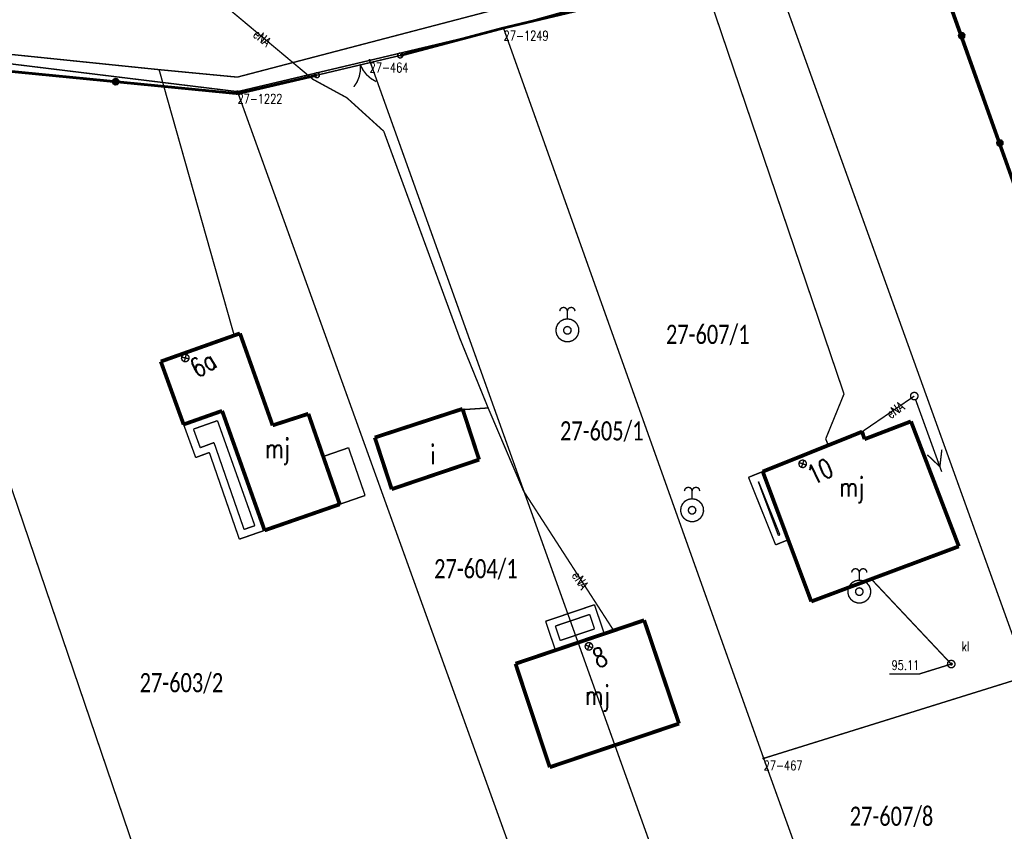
# Model space of a CAD drawing. Header units: metres. Extents: x 7542868 to 7543897, y 5828496 to 5830561.
# Tile 68 of 122: x 7543310 to 7543374, y 5830182 to 5830235. Entities that reach past the tile are written whole.
import ezdxf
from ezdxf.enums import TextEntityAlignment as Align

# ---------------------------------------------------------------- set-up
doc = ezdxf.new("R2010")
doc.units = ezdxf.units.M
doc.header["$MEASUREMENT"] = 0
for name, color, linetype in [('ADRESY_EADTD_T_0', 7, 'Continuous'), ('ADRESY_EAPADR_T_0', 7, 'Continuous'), ('BDOT500_KTOK_L_1', 7, 'Continuous'), ('BDOT500_KTOK_L_4', 7, 'Continuous'), ('BUDYNKI_EGBB_E_T_0', 7, 'Continuous'), ('BUDYNKI_EGBB_L_0', 7, 'Continuous'), ('BUDYNKI_EGBE_L_0', 7, 'Continuous'), ('BUDYNKI_EGBE_L_1', 7, 'Continuous'), ('BUDYNKI_EGBE_L_8', 7, 'Continuous'), ('GESUT_SUPE_E_T_3', 7, 'Continuous'), ('GESUT_SUPE_L_3', 7, 'Continuous'), ('GESUT_SUPK_L_1', 7, 'Continuous'), ('GESUT_SUPP_L_6', 7, 'Continuous'), ('GESUT_SUSM_T_3', 7, 'Continuous'), ('GESUT_SUTN_T_0', 7, 'Continuous'), ('GESUT_SUUK_E_T_3', 7, 'Continuous'), ('GESUT_SUUK_T_2', 7, 'Continuous'), ('GESUT_SUUK_T_4', 7, 'Continuous'), ('GESUT_SUUW_T_2', 7, 'Continuous'), ('GLOWNA_BAZA_DZIALKI', 7, 'Continuous'), ('GLOWNA_BAZA_NUMERY_PUNKTOW', 7, 'Continuous'), ('GLOWNA_BAZA_PUNKTY', 7, 'Continuous'), ('SZUMIN_511-1_DROGA_POM_UZUPEL__', 7, 'Continuous')]:
    doc.layers.add(name, color=color, linetype=linetype)
doc.layers.add('Numery_dzialek', color=7, linetype='Continuous', lineweight=13)
doc.styles.add('Legend', font='calibri.ttf')
doc.styles.add('STYL_ARIAL', font='simplex', dxfattribs={"width": 0.75, "oblique": 0.1})

msp = doc.modelspace()

# ---------------------------------------------------------------- linework, layer by layer
at = {"layer": 'ADRESY_EAPADR_T_0', "color": 7, "const_width": 0.09}
for points in [[(7543320.6624, 5830213.0655), (7543320.7987, 5830213.101), (7543320.9326, 5830213.0572), (7543321.0216, 5830212.948), (7543321.0374, 5830212.808), (7543320.975, 5830212.6817), (7543320.8542, 5830212.6092), (7543320.7134, 5830212.6135), (7543320.5973, 5830212.6933), (7543320.5427, 5830212.8231), (7543320.567, 5830212.9619), (7543320.6624, 5830213.0655)], [(7543321.0336, 5830212.7906), (7543320.5486, 5830212.9117)], [(7543320.7306, 5830212.6086), (7543320.8517, 5830213.0936)], [(7543360.9974, 5830206.1663), (7543361.1365, 5830206.1889), (7543361.2657, 5830206.1328), (7543361.344, 5830206.0157), (7543361.3466, 5830205.8749), (7543361.2726, 5830205.755), (7543361.1456, 5830205.6941), (7543361.0058, 5830205.7116), (7543360.8977, 5830205.8019), (7543360.8555, 5830205.9363), (7543360.8927, 5830206.0721), (7543360.9974, 5830206.1663)], [(7543361.0224, 5830205.7051), (7543361.1885, 5830206.1766)], [(7543361.3412, 5830205.8578), (7543360.8697, 5830206.0239)], [(7543347.0536, 5830194.254), (7543347.1938, 5830194.2673), (7543347.319, 5830194.2026), (7543347.3893, 5830194.0806), (7543347.3825, 5830193.9399), (7543347.3007, 5830193.8252), (7543347.1699, 5830193.773), (7543347.0316, 5830193.7997), (7543346.9297, 5830193.897), (7543346.8966, 5830194.034), (7543346.9428, 5830194.167), (7543347.0536, 5830194.254)], [(7543347.376, 5830193.9233), (7543346.9166, 5830194.1204)], [(7543347.0477, 5830193.7922), (7543347.2449, 5830194.2515)]]:
    msp.add_lwpolyline(points, dxfattribs=at)
at = {"layer": 'BDOT500_KTOK_L_1', "color": 7, "const_width": 0.09}
for points in [[(7543334.8257, 5830232.6019), (7543332.713, 5830232.1018)], [(7543334.6912, 5830232.4979), (7543334.6559, 5830232.6087), (7543334.7, 5830232.7163), (7543334.8029, 5830232.7703), (7543334.9166, 5830232.7456), (7543334.9877, 5830232.6536), (7543334.983, 5830232.5374), (7543334.9047, 5830232.4514), (7543334.7895, 5830232.4358), (7543334.6912, 5830232.4979)], [(7543331.4966, 5830231.8139), (7543329.3839, 5830231.3138)], [(7543332.9563, 5830232.1594), (7543331.4966, 5830231.8139)], [(7543332.2264, 5830231.9866), (7543332.2255, 5830231.6026), (7543332.1512, 5830231.2258), (7543332.0063, 5830230.8702), (7543331.796, 5830230.5488)], [(7543333.2557, 5830230.8943), (7543332.9237, 5830231.0873), (7543332.6347, 5830231.3403), (7543332.3994, 5830231.6437), (7543332.2264, 5830231.9866)], [(7543329.2493, 5830231.2098), (7543329.214, 5830231.3206), (7543329.2581, 5830231.4282), (7543329.3611, 5830231.4822), (7543329.4747, 5830231.4575), (7543329.5458, 5830231.3655), (7543329.5411, 5830231.2493), (7543329.4629, 5830231.1633), (7543329.3476, 5830231.1477), (7543329.2493, 5830231.2098)]]:
    msp.add_lwpolyline(points, dxfattribs=at)
at = {"layer": 'BDOT500_KTOK_L_4', "color": 7, "const_width": 0.175}
for points in [[(7543368.9961, 5830240.8968), (7543371.4909, 5830233.8909)], [(7543341.5144, 5830234.3787), (7543347.3517, 5830235.7664)], [(7543334.8257, 5830232.6019), (7543341.5144, 5830234.3787)], [(7543371.3564, 5830233.787), (7543371.321, 5830233.8978), (7543371.3652, 5830234.0054), (7543371.4681, 5830234.0594), (7543371.5817, 5830234.0346), (7543371.6528, 5830233.9426), (7543371.6482, 5830233.8264), (7543371.5699, 5830233.7404), (7543371.4547, 5830233.7248), (7543371.3564, 5830233.787)], [(7543371.4909, 5830233.8909), (7543373.9857, 5830226.8851)], [(7543308.2781, 5830231.6702), (7543316.2448, 5830230.8889)], [(7543324.2115, 5830230.1076), (7543329.3839, 5830231.3138)], [(7543316.1103, 5830230.7849), (7543316.0749, 5830230.8957), (7543316.1191, 5830231.0033), (7543316.222, 5830231.0573), (7543316.3356, 5830231.0326), (7543316.4067, 5830230.9406), (7543316.4021, 5830230.8244), (7543316.3238, 5830230.7383), (7543316.2086, 5830230.7228), (7543316.1103, 5830230.7849)], [(7543316.2448, 5830230.8889), (7543324.2115, 5830230.1076)], [(7543373.8512, 5830226.7812), (7543373.8158, 5830226.8919), (7543373.8599, 5830226.9995), (7543373.9629, 5830227.0536), (7543374.0765, 5830227.0288), (7543374.1476, 5830226.9368), (7543374.1429, 5830226.8206), (7543374.0647, 5830226.7346), (7543373.9494, 5830226.719), (7543373.8512, 5830226.7812)], [(7543373.9857, 5830226.8851), (7543376.4804, 5830219.8793)]]:
    msp.add_lwpolyline(points, dxfattribs=at)
at = {"layer": 'BUDYNKI_EGBB_L_0', "color": 34, "const_width": 0.25}
for points in [[(7543319.1925, 5830212.62), (7543324.3605, 5830214.4562)], [(7543324.3605, 5830214.4562), (7543326.4926, 5830208.4502)], [(7543320.6813, 5830208.5097), (7543319.1925, 5830212.62)], [(7543323.1955, 5830209.3974), (7543320.6813, 5830208.5097)], [(7543325.9703, 5830201.5955), (7543323.1955, 5830209.3974)], [(7543333.1665, 5830207.6578), (7543338.8944, 5830209.5279)], [(7543338.8944, 5830209.5279), (7543339.9776, 5830206.2149)], [(7543326.4926, 5830208.4502), (7543328.8277, 5830209.2066)], [(7543328.8277, 5830209.2066), (7543330.8792, 5830203.3)], [(7543368.1772, 5830208.7106), (7543365.1449, 5830207.5493)], [(7543371.3046, 5830200.5511), (7543368.1772, 5830208.7106)], [(7543358.4986, 5830205.4326), (7543364.9914, 5830208.0383)], [(7543365.1449, 5830207.5493), (7543364.9914, 5830208.0383)], [(7543334.2701, 5830204.285), (7543333.1665, 5830207.6578)], [(7543339.9776, 5830206.2149), (7543334.2701, 5830204.285)], [(7543361.6681, 5830196.9534), (7543358.4986, 5830205.4326)], [(7543330.8792, 5830203.3), (7543325.9703, 5830201.5955)], [(7543371.3046, 5830200.5511), (7543361.6681, 5830196.9534)], [(7543342.3535, 5830192.8883), (7543350.755, 5830195.7272)], [(7543350.755, 5830195.7272), (7543353.0323, 5830188.9821)], [(7543344.5909, 5830186.1329), (7543342.3535, 5830192.8883)], [(7543353.0323, 5830188.9821), (7543344.5909, 5830186.1329)]]:
    msp.add_lwpolyline(points, dxfattribs=at)
at = {"layer": 'BUDYNKI_EGBE_L_0', "color": 7, "const_width": 0.09}
for points in [[(7543320.6813, 5830208.5097), (7543323.1955, 5830209.3974)], [(7543323.1955, 5830209.3974), (7543325.9703, 5830201.5955)], [(7543321.3244, 5830208.2065), (7543322.8916, 5830208.7598)], [(7543322.8916, 5830208.7598), (7543325.3306, 5830201.902)], [(7543321.47, 5830206.35), (7543320.6813, 5830208.5097)], [(7543321.7673, 5830206.9935), (7543321.3244, 5830208.2065)], [(7543322.6653, 5830207.3265), (7543321.7673, 5830206.9935)], [(7543324.6285, 5830201.6571), (7543322.6653, 5830207.3265)], [(7543322.36, 5830206.68), (7543321.47, 5830206.35)], [(7543324.32, 5830201.02), (7543322.36, 5830206.68)], [(7543357.57, 5830205.06), (7543358.4979, 5830205.4321)], [(7543358.4979, 5830205.4321), (7543360.16, 5830200.98)], [(7543359.34, 5830200.65), (7543357.57, 5830205.06)], [(7543358.2203, 5830204.7821), (7543358.2086, 5830204.7774)], [(7543358.2086, 5830204.7774), (7543359.5211, 5830201.2618)], [(7543359.6176, 5830201.3007), (7543358.2203, 5830204.7821)], [(7543325.9703, 5830201.5955), (7543324.32, 5830201.02)], [(7543325.3306, 5830201.902), (7543324.6285, 5830201.6571)], [(7543360.16, 5830200.98), (7543359.34, 5830200.65)], [(7543359.5211, 5830201.2618), (7543359.6176, 5830201.3007)]]:
    msp.add_lwpolyline(points, dxfattribs=at)
at = {"layer": 'BUDYNKI_EGBE_L_1', "color": 7, "const_width": 0.09}
for points in [[(7543344.32, 5830195.66), (7543347.51, 5830196.74)], [(7543347.51, 5830196.74), (7543348.15, 5830194.85)], [(7543344.954, 5830195.3468), (7543347.1968, 5830196.1061)], [(7543347.1968, 5830196.1061), (7543347.516, 5830195.1632)], [(7543344.96, 5830193.77), (7543344.32, 5830195.66)], [(7543345.2732, 5830194.4039), (7543344.954, 5830195.3468)], [(7543347.516, 5830195.1632), (7543345.2732, 5830194.4039)], [(7543348.15, 5830194.85), (7543344.96, 5830193.77)]]:
    msp.add_lwpolyline(points, dxfattribs=at)
at = {"layer": 'BUDYNKI_EGBE_L_8', "color": 7, "const_width": 0.09}
for points in [[(7543331.4496, 5830206.9914), (7543329.7965, 5830206.4173)], [(7543332.5323, 5830203.8741), (7543331.4496, 5830206.9914)], [(7543329.7965, 5830206.4173), (7543330.8792, 5830203.3)], [(7543330.8792, 5830203.3), (7543332.5323, 5830203.8741)]]:
    msp.add_lwpolyline(points, dxfattribs=at)
at = {"layer": 'GESUT_SUPE_L_3', "color": 1, "const_width": 0.09}
for points in [[(7543320.9669, 5830237.8661), (7543329.1156, 5830231.0519)], [(7543329.1156, 5830231.0519), (7543331.3444, 5830229.8372)], [(7543331.3444, 5830229.8372), (7543333.75, 5830227.6536)], [(7543333.75, 5830227.6536), (7543338.7251, 5830214.1162)], [(7543338.7251, 5830214.1162), (7543340.5669, 5830209.5884)], [(7543368.3958, 5830210.3623), (7543364.9914, 5830208.0383)], [(7543368.4809, 5830210.1273), (7543370.1835, 5830205.4261)], [(7543340.5669, 5830209.5884), (7543338.9074, 5830209.4768)], [(7543340.5669, 5830209.5884), (7543342.8749, 5830204.1736)], [(7543370.1939, 5830206.8656), (7543370.0643, 5830205.7551)], [(7543369.2537, 5830206.5251), (7543370.0643, 5830205.7551)], [(7543342.8749, 5830204.1736), (7543348.7655, 5830195.055)]]:
    msp.add_lwpolyline(points, dxfattribs=at)
at = {"layer": 'GESUT_SUPK_L_1', "color": 34, "const_width": 0.09}
msp.add_lwpolyline([(7543370.808, 5830192.8665), (7543365.5309, 5830198.4758)], dxfattribs=at)
msp.add_lwpolyline([(7543370.808, 5830192.8665), (7543365.5309, 5830198.4758)], dxfattribs=at)
at = {"layer": 'GESUT_SUPP_L_6', "color": 30, "const_width": 0.09}
for points in [[(7543324.1873, 5830231.1875), (7543354.1202, 5830239.0207)], [(7543354.1202, 5830239.0207), (7543363.8053, 5830210.503)], [(7543300.5428, 5830233.5815), (7543319.0803, 5830231.6753)], [(7543319.0803, 5830231.6753), (7543324.1873, 5830231.1875)], [(7543319.0803, 5830231.6753), (7543323.9844, 5830214.3226)], [(7543363.8053, 5830210.503), (7543362.6103, 5830207.5693)], [(7543362.6103, 5830207.5693), (7543362.7784, 5830207.1502)]]:
    msp.add_lwpolyline(points, dxfattribs=at)
at = {"layer": 'GESUT_SUSM_T_3', "color": 7, "const_width": 0.09}
msp.add_lwpolyline([(7543368.3958, 5830210.6123), (7543368.5309, 5830210.5726), (7543368.6232, 5830210.4662), (7543368.6432, 5830210.3267), (7543368.5847, 5830210.1986), (7543368.4662, 5830210.1225), (7543368.3253, 5830210.1225), (7543368.2068, 5830210.1986), (7543368.1483, 5830210.3267), (7543368.1684, 5830210.4662), (7543368.2606, 5830210.5726), (7543368.3958, 5830210.6123)], dxfattribs=at)
at = {"layer": 'GESUT_SUTN_T_0', "color": 7, "const_width": 0.09}
for points in [[(7543370.808, 5830192.8665), (7543368.7199, 5830192.2194)], [(7543370.808, 5830192.929), (7543370.8522, 5830192.9107), (7543370.8705, 5830192.8665), (7543370.8522, 5830192.8223), (7543370.808, 5830192.804), (7543370.7638, 5830192.8223), (7543370.7455, 5830192.8665), (7543370.7638, 5830192.9107), (7543370.808, 5830192.929)], [(7543366.7657, 5830192.2194), (7543368.7199, 5830192.2194)]]:
    msp.add_lwpolyline(points, dxfattribs=at)
at = {"layer": 'GESUT_SUUK_T_2', "color": 34, "const_width": 0.09}
msp.add_lwpolyline([(7543370.808, 5830193.1165), (7543370.9432, 5830193.0768), (7543371.0354, 5830192.9703), (7543371.0554, 5830192.8309), (7543370.9969, 5830192.7028), (7543370.8784, 5830192.6266), (7543370.7376, 5830192.6266), (7543370.6191, 5830192.7028), (7543370.5605, 5830192.8309), (7543370.5806, 5830192.9703), (7543370.6728, 5830193.0768), (7543370.808, 5830193.1165)], dxfattribs=at)
at = {"layer": 'GESUT_SUUK_T_4', "color": 7, "const_width": 0.09}
msp.add_lwpolyline([(7543370.808, 5830193.1165), (7543370.9432, 5830193.0768), (7543371.0354, 5830192.9703), (7543371.0554, 5830192.8309), (7543370.9969, 5830192.7028), (7543370.8784, 5830192.6266), (7543370.7376, 5830192.6266), (7543370.6191, 5830192.7028), (7543370.5605, 5830192.8309), (7543370.5806, 5830192.9703), (7543370.6728, 5830193.0768), (7543370.808, 5830193.1165)], dxfattribs=at)
at = {"layer": 'GESUT_SUUW_T_2', "color": 7, "const_width": 0.09}
for points in [[(7543345.2424, 5830215.9052), (7543345.2759, 5830216.0302), (7543345.3674, 5830216.1217), (7543345.4924, 5830216.1552), (7543345.6174, 5830216.1217), (7543345.7089, 5830216.0302), (7543345.7424, 5830215.9052)], [(7543345.7424, 5830215.9052), (7543345.7759, 5830216.0302), (7543345.8674, 5830216.1217), (7543345.9924, 5830216.1552), (7543346.1174, 5830216.1217), (7543346.2089, 5830216.0302), (7543346.2424, 5830215.9052)], [(7543345.7424, 5830215.4052), (7543345.7424, 5830215.9052)], [(7543345.7424, 5830215.4052), (7543345.9859, 5830215.3646), (7543346.203, 5830215.247), (7543346.3703, 5830215.0654), (7543346.4694, 5830214.8393), (7543346.4898, 5830214.5933), (7543346.4292, 5830214.3539), (7543346.2942, 5830214.1472), (7543346.0993, 5830213.9956), (7543345.8658, 5830213.9154), (7543345.6189, 5830213.9154), (7543345.3854, 5830213.9956), (7543345.1906, 5830214.1472), (7543345.0556, 5830214.3539), (7543344.9949, 5830214.5933), (7543345.0153, 5830214.8393), (7543345.1145, 5830215.0654), (7543345.2817, 5830215.247), (7543345.4989, 5830215.3646), (7543345.7424, 5830215.4052)], [(7543345.7424, 5830214.9052), (7543345.8775, 5830214.8655), (7543345.9698, 5830214.759), (7543345.9898, 5830214.6196), (7543345.9313, 5830214.4915), (7543345.8128, 5830214.4153), (7543345.672, 5830214.4153), (7543345.5535, 5830214.4915), (7543345.4949, 5830214.6196), (7543345.515, 5830214.759), (7543345.6072, 5830214.8655), (7543345.7424, 5830214.9052)], [(7543353.3854, 5830204.1601), (7543353.4189, 5830204.2851), (7543353.5104, 5830204.3766), (7543353.6354, 5830204.4101), (7543353.7604, 5830204.3766), (7543353.8519, 5830204.2851), (7543353.8854, 5830204.1601)], [(7543353.8854, 5830204.1601), (7543353.9189, 5830204.2851), (7543354.0104, 5830204.3766), (7543354.1354, 5830204.4101), (7543354.2604, 5830204.3766), (7543354.3519, 5830204.2851), (7543354.3854, 5830204.1601)], [(7543353.8854, 5830203.6601), (7543353.8854, 5830204.1601)], [(7543353.8854, 5830203.6601), (7543354.129, 5830203.6195), (7543354.3461, 5830203.502), (7543354.5133, 5830203.3203), (7543354.6125, 5830203.0942), (7543354.6329, 5830202.8482), (7543354.5723, 5830202.6089), (7543354.4372, 5830202.4022), (7543354.2424, 5830202.2505), (7543354.0089, 5830202.1704), (7543353.762, 5830202.1704), (7543353.5285, 5830202.2505), (7543353.3336, 5830202.4022), (7543353.1986, 5830202.6089), (7543353.138, 5830202.8482), (7543353.1584, 5830203.0942), (7543353.2576, 5830203.3203), (7543353.4248, 5830203.502), (7543353.6419, 5830203.6195), (7543353.8854, 5830203.6601)], [(7543353.8854, 5830203.1601), (7543354.0206, 5830203.1204), (7543354.1128, 5830203.014), (7543354.1329, 5830202.8746), (7543354.0744, 5830202.7464), (7543353.9559, 5830202.6703), (7543353.815, 5830202.6703), (7543353.6965, 5830202.7464), (7543353.638, 5830202.8746), (7543353.658, 5830203.014), (7543353.7503, 5830203.1204), (7543353.8854, 5830203.1601)], [(7543364.3041, 5830198.8454), (7543364.3376, 5830198.9704), (7543364.4291, 5830199.0619), (7543364.5541, 5830199.0954), (7543364.6791, 5830199.0619), (7543364.7706, 5830198.9704), (7543364.8041, 5830198.8454)], [(7543364.8041, 5830198.8454), (7543364.8376, 5830198.9704), (7543364.9291, 5830199.0619), (7543365.0541, 5830199.0954), (7543365.1791, 5830199.0619), (7543365.2706, 5830198.9704), (7543365.3041, 5830198.8454)], [(7543364.8041, 5830198.3454), (7543364.8041, 5830198.8454)], [(7543364.8041, 5830198.3454), (7543365.0477, 5830198.3047), (7543365.2648, 5830198.1872), (7543365.432, 5830198.0056), (7543365.5312, 5830197.7795), (7543365.5516, 5830197.5334), (7543365.491, 5830197.2941), (7543365.3559, 5830197.0874), (7543365.1611, 5830196.9358), (7543364.9276, 5830196.8556), (7543364.6807, 5830196.8556), (7543364.4472, 5830196.9358), (7543364.2523, 5830197.0874), (7543364.1173, 5830197.2941), (7543364.0567, 5830197.5334), (7543364.0771, 5830197.7795), (7543364.1763, 5830198.0056), (7543364.3435, 5830198.1872), (7543364.5606, 5830198.3047), (7543364.8041, 5830198.3454)], [(7543364.8041, 5830197.8454), (7543364.9393, 5830197.8057), (7543365.0315, 5830197.6992), (7543365.0516, 5830197.5598), (7543364.9931, 5830197.4317), (7543364.8746, 5830197.3555), (7543364.7337, 5830197.3555), (7543364.6152, 5830197.4317), (7543364.5567, 5830197.5598), (7543364.5767, 5830197.6992), (7543364.669, 5830197.8057), (7543364.8041, 5830197.8454)]]:
    msp.add_lwpolyline(points, dxfattribs=at)
at = {"layer": 'GLOWNA_BAZA_DZIALKI', "color": 92, "lineweight": 20, "const_width": 0.09}
for points in [[(7543420.32, 5830097.02), (7543368.28, 5830242.53)], [(7543358.82, 5830239.17), (7543341.58, 5830234.36)], [(7543375.78, 5830192.07), (7543358.82, 5830239.17)], [(7543341.58, 5830234.36), (7543332.83, 5830232.28)], [(7543358.56, 5830186.71), (7543341.58, 5830234.36)], [(7543324.24, 5830160.85), (7543299.61, 5830233.25)], [(7543324.2, 5830230.24), (7543299.61, 5830233.25)], [(7543332.83, 5830232.28), (7543324.2, 5830230.24)], [(7543354.85, 5830170.79), (7543332.83, 5830232.28)], [(7543346.6, 5830168.1), (7543324.2, 5830230.24)], [(7543358.56, 5830186.71), (7543375.22, 5830191.9)], [(7543363.31, 5830173.54), (7543358.56, 5830186.71)]]:
    msp.add_lwpolyline(points, dxfattribs=at)
at = {"layer": 'GLOWNA_BAZA_PUNKTY', "color": 7, "const_width": 0.09}
for points in [[(7543341.58, 5830234.405), (7543341.6118, 5830234.3918), (7543341.625, 5830234.36), (7543341.6118, 5830234.3282), (7543341.58, 5830234.315), (7543341.5482, 5830234.3282), (7543341.535, 5830234.36), (7543341.5482, 5830234.3918), (7543341.58, 5830234.405)], [(7543332.83, 5830232.325), (7543332.8618, 5830232.3118), (7543332.875, 5830232.28), (7543332.8618, 5830232.2482), (7543332.83, 5830232.235), (7543332.7982, 5830232.2482), (7543332.785, 5830232.28), (7543332.7982, 5830232.3118), (7543332.83, 5830232.325)], [(7543324.2, 5830230.285), (7543324.2318, 5830230.2718), (7543324.245, 5830230.24), (7543324.2318, 5830230.2082), (7543324.2, 5830230.195), (7543324.1682, 5830230.2082), (7543324.155, 5830230.24), (7543324.1682, 5830230.2718), (7543324.2, 5830230.285)], [(7543358.56, 5830186.755), (7543358.5918, 5830186.7418), (7543358.605, 5830186.71), (7543358.5918, 5830186.6782), (7543358.56, 5830186.665), (7543358.5282, 5830186.6782), (7543358.515, 5830186.71), (7543358.5282, 5830186.7418), (7543358.56, 5830186.755)]]:
    msp.add_lwpolyline(points, dxfattribs=at)
at = {"layer": 'SZUMIN_511-1_DROGA_POM_UZUPEL__', "color": 3, "const_width": 0.09}
for points in [[(7543398.96, 5830156.73), (7543368.28, 5830242.53)], [(7543358.56, 5830186.71), (7543375.22, 5830191.9)], [(7543363.31, 5830173.54), (7543358.56, 5830186.71)]]:
    msp.add_lwpolyline(points, dxfattribs=at)
at = {"layer": 'SZUMIN_511-1_DROGA_POM_UZUPEL__', "color": 7, "const_width": 0.09}
for points in [[(7543368.28, 5830242.53), (7543398.96, 5830156.73)], [(7543358.82, 5830239.17), (7543341.58, 5830234.36)], [(7543341.58, 5830234.36), (7543332.83, 5830232.28)], [(7543324.2, 5830230.24), (7543299.61, 5830233.25)], [(7543332.83, 5830232.28), (7543324.2, 5830230.24)], [(7543375.22, 5830191.9), (7543358.56, 5830186.71)], [(7543358.56, 5830186.71), (7543363.31, 5830173.54)]]:
    msp.add_lwpolyline(points, dxfattribs=at)

# ---------------------------------------------------------------- texts
at = {"layer": 'ADRESY_EADTD_T_0', "color": 214, "style": 'STYL_ARIAL', "width": 0.75}
for s, rotation, p in [('6a', 30.9791, (7543320.952, 5830212.5832)), ('10', 25.599, (7543361.2405, 5830205.6591)), ('8', 21.7691, (7543347.2622, 5830193.7316))]:
    msp.add_text(s, height=1.25, rotation=rotation, dxfattribs=at).set_placement(p, align=Align.TOP_LEFT)
at = {"layer": 'BUDYNKI_EGBB_E_T_0', "color": 7, "style": 'STYL_ARIAL', "width": 0.75}
for s, p in [('mj', (7543326.8044, 5830206.9434)), ('i', (7543336.9472, 5830206.5336)), ('mj', (7543364.3043, 5830204.435)), ('mj', (7543347.6875, 5830190.8285))]:
    msp.add_text(s, height=1.25, dxfattribs=at).set_placement(p, align=Align.MIDDLE_CENTER)
at = {"layer": 'GESUT_SUPE_E_T_3', "color": 1, "style": 'STYL_ARIAL', "width": 0.75}
for rotation, p in [(320.0963, (7543325.8133, 5830233.7455)), (34.3204, (7543367.1507, 5830209.4493)), (302.862, (7543346.5829, 5830198.3377))]:
    msp.add_text('eNA', height=0.625, rotation=rotation, dxfattribs=at).set_placement(p, align=Align.MIDDLE_CENTER)
at = {"layer": 'GESUT_SUTN_T_0', "color": 7, "style": 'STYL_ARIAL', "width": 0.75}
msp.add_text('95.11', height=0.625, dxfattribs=at).set_placement((7543368.7199, 5830192.7923), align=Align.MIDDLE_RIGHT)
at = {"layer": 'GESUT_SUUK_E_T_3', "color": 7, "style": 'STYL_ARIAL', "width": 0.75}
msp.add_text('kl', height=0.625, dxfattribs=at).set_placement((7543371.4909, 5830193.5208), align=Align.BOTTOM_LEFT)
at = {"layer": 'GLOWNA_BAZA_NUMERY_PUNKTOW', "color": 7, "style": 'STYL_ARIAL', "width": 0.75}
for s, p in [('27-1249', (7543341.58, 5830234.2038)), ('27-464', (7543332.83, 5830232.1238)), ('27-1222', (7543324.2, 5830230.0838)), ('27-467', (7543358.56, 5830186.5537))]:
    msp.add_text(s, height=0.625, dxfattribs=at).set_placement(p, align=Align.TOP_LEFT)
at = {"layer": 'Numery_dzialek', "color": 92, "linetype": 'Continuous', "style": 'Legend', "width": 0.75}
for s, p in [('27-607/1', (7543352.18, 5830215.0175)), ('27-605/1', (7543345.26, 5830208.7175)), ('27-604/1', (7543337.04, 5830199.7175)), ('27-603/2', (7543317.81, 5830192.2775)), ('27-607/8', (7543364.18, 5830183.5575))]:
    msp.add_text(s, height=1.25, dxfattribs=at).set_placement(p, align=Align.TOP_LEFT)

doc.saveas('drawing.dxf')
